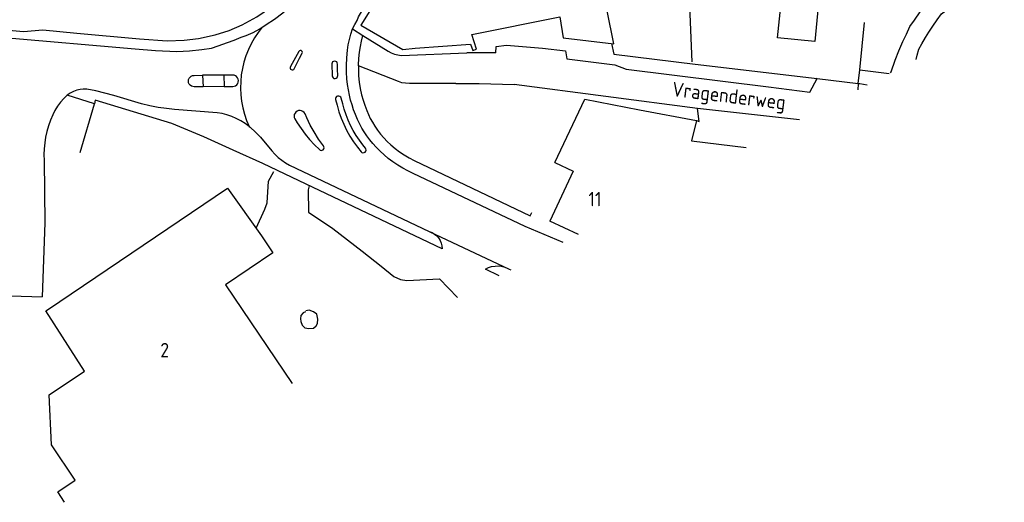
# Model space of a CAD drawing. Header units: metres. Extents: x 233874 to 239264, y 443832 to 448222.
# Tile 105 of 198: x 236492 to 236662, y 444915 to 444999. Entities that reach past the tile are written whole.
import ezdxf

# ---------------------------------------------------------------- set-up
doc = ezdxf.new("R2010")
doc.units = ezdxf.units.M
doc.header["$MEASUREMENT"] = 0
for name, color, linetype in [('DAKRAND', 4, 'Continuous'), ('HEG', 253, 'Continuous'), ('HOOFDGEBOUW', 4, 'Continuous'), ('HUISNUMMER', 253, 'Continuous'), ('KANTVERH', 253, 'Continuous'), ('MUUR', 253, 'Continuous'), ('STRAATNAAM', 253, 'Continuous')]:
    doc.layers.add(name, color=color, linetype=linetype)
doc.styles.get("Standard").update_dxf_attribs({"font": 'iso.shx'})

msp = doc.modelspace()

# ---------------------------------------------------------------- linework, layer by layer
at = {"layer": 'DAKRAND'}
msp.add_line((236607.97, 444977.67), (236617.4, 444976.53), dxfattribs=at)
at = {"layer": 'HEG'}
msp.add_line((236637.05, 444989.94), (236642.14, 444989.31), dxfattribs=at)
msp.add_lwpolyline([(236595.12, 445020.77), (236607.26, 445009.35), (236608, 444991.36)], dxfattribs=at)
at = {"layer": 'HOOFDGEBOUW'}
for p, q in [((236587.48, 444972.39), (236583.42, 444963.78)), ((236584.3, 444973.89), (236587.48, 444972.39)), ((236588.39, 444961.44), (236583.42, 444963.78))]:
    msp.add_line(p, q, dxfattribs=at)
for points in [[(236573.44, 445004.83), (236568.27, 445004.15), (236568.84, 445005.17), (236559.01, 445010.9), (236550.73, 444997.71), (236558.01, 444993.46), (236560.13, 444993.68), (236569.74, 444994.39), (236570.1, 444993.32), (236570.73, 444993.53), (236569.95, 444996.09), (236585.19, 444999.1)], [(236639.21, 445009.07), (236638.71, 445004.03), (236631.6, 445004.74), (236631.33, 445002.04), (236630.01, 445002.17), (236629.28, 444994.84), (236622.86, 444995.48), (236623.74, 445004.34), (236627.16, 445003.99), (236627.54, 445007.77), (236634.4, 445007.08), (236634.64, 445009.53)], [(236585.19, 444999.1), (236585.74, 444995.51), (236594.54, 444994.47), (236593.37, 445000.17), (236593.45, 445000.19)], [(236584.3, 444973.89), (236589.5, 444984.9), (236598.97, 444983.03), (236608.84, 444981.17), (236607.97, 444977.67)], [(236499.48, 444915.08), (236498.31, 444916.89), (236501.34, 444918.94), (236497.21, 444925.06), (236496.85, 444933.67), (236502.95, 444937.79), (236496.23, 444948.21), (236496.52, 444948.4), (236527.7, 444969.47), (236533.56, 444961.23), (236535.54, 444958.29), (236527.33, 444952.74), (236538.88, 444935.65)]]:
    msp.add_lwpolyline(points, dxfattribs=at)
at = {"layer": 'KANTVERH'}
for p, q in [((236540.05, 444993.13), (236538.56, 444990.53)), ((236557.73, 444992.44), (236569.11, 444992.87)), ((236545.73, 444990.97), (236545.79, 444988.93)), ((236550.33, 444990.65), (236550.32, 444990)), ((236629.72, 444988.46), (236636.81, 444987.59)), ((236503.36, 444986.63), (236503.28, 444986.62)), ((236523.45, 444987.02), (236521.93, 444987.01)), ((236527.09, 444987.04), (236523.45, 444987.02)), ((236567.2, 444987.61), (236559.8, 444987.61)), ((236636.81, 444987.54), (236636.71, 444986.5)), ((236512.83, 444984.08), (236508.01, 444985.5)), ((236546.37, 444984.79), (236546.64, 444983.81)), ((236547.61, 444984.08), (236547.34, 444985.05)), ((236502.17, 444975.62), (236504.65, 444984.09)), ((236525.89, 444982.53), (236518.54, 444983.09)), ((236626.62, 444981.29), (236609.02, 444983.25)), ((236539.31, 444981.45), (236539.73, 444980.79)), ((236541.4, 444981.63), (236541.09, 444982.34)), ((236531.41, 444980.13), (236531.58, 444980.01)), ((236534.21, 444977.33), (236534.84, 444976.57)), ((236550.15, 444976.56), (236550.78, 444975.77)), ((236551.55, 444976.42), (236551.11, 444976.96)), ((236538.42, 444973.47), (236562.59, 444961.97)), ((236564.82, 444958.98), (236538.88, 444971.34)), ((236574.67, 444954.29), (236572.3, 444955.47)), ((236490.18, 444950.84), (236495.64, 444950.65))]:
    msp.add_line(p, q, dxfattribs=at)
for points in [[(236427.39, 445002.61), (236435.58, 445002.09), (236440.25, 445001.82), (236449.3, 445001.1), (236453.27, 445000.54), (236484.11, 444997.31), (236492.36, 444996.59), (236495.74, 444996.88), (236501.64, 444996.32), (236512.47, 444995.34), (236517.24, 444994.97), (236520.17, 444995.06), (236522.66, 444995.35), (236525.54, 444995.99), (236527.98, 444996.78), (236530.22, 444997.77), (236532.76, 444999.1), (236535.45, 445000.98), (236537.64, 445002.76), (236541.23, 445006.92), (236544.22, 445010.79), (236550.3, 445020.44)], [(236642.38, 444989.43), (236642.48, 444989.61), (236643.18, 444991.6), (236643.83, 444993.23), (236644.54, 444994.87), (236645.14, 444996.11), (236645.74, 444997.45), (236646.53, 444998.54), (236647.53, 444999.98), (236648.58, 445001.37), (236649.68, 445002.71), (236650.82, 445003.95), (236652.27, 445005.48), (236653.66, 445006.67), (236655.01, 445007.86), (236656.1, 445008.55), (236657.7, 445009.34), (236659.59, 445010.13), (236662.07, 445011.21)], [(236646.83, 444991.73), (236647.01, 444992.48), (236647.31, 444993.52), (236647.81, 444994.47), (236648.41, 444995.56), (236649.01, 444996.45), (236649.71, 444997.54), (236650.46, 444998.63), (236651.21, 444999.62), (236652.1, 445000.32), (236653.3, 445001.06), (236657.73, 445002.98), (236659.22, 445003.77)], [(236429.02, 445000.71), (236433.05, 445000.45), (236442.54, 444999.73), (236456.19, 444998.24), (236463.89, 444997.77), (236477.7, 444996.64), (236489.03, 444995.56), (236511.68, 444993.6), (236515.25, 444993.29), (236518.93, 444993.13), (236521.11, 444993.22), (236523.25, 444993.46), (236524.89, 444993.71), (236526.09, 444994.1), (236527.68, 444994.69), (236528.82, 444995.09), (236530.02, 444995.58), (236530.91, 444995.92), (236532.1, 444996.42), (236533.25, 444997.06), (236534.39, 444997.8), (236535.84, 444998.74), (236537.28, 444999.83), (236537.48, 445000)], [(236549.3, 444997.05), (236549.7, 444997.8), (236550.1, 444998.5), (236550.35, 444999.14), (236550.89, 445000)], [(236533.68, 444997.34), (236532.98, 444996.43), (236532.35, 444995.48), (236531.79, 444994.48), (236531.29, 444993.45), (236530.87, 444992.39), (236530.53, 444991.3), (236530.26, 444990.18), (236530.07, 444989.06), (236529.96, 444987.92), (236529.93, 444986.78), (236529.98, 444985.63), (236530.11, 444984.5), (236530.32, 444983.37), (236530.61, 444982.27), (236530.97, 444981.18), (236531.41, 444980.13)], [(236548.44, 444993.36), (236548.58, 444994.3), (236548.77, 444995.23), (236549.01, 444996.14), (236549.3, 444997.05)], [(236549.3, 444997.05), (236551.11, 444995.88), (236555.46, 444993.16)], [(236550.5, 444993.03), (236550.67, 444993.99), (236550.87, 444994.94), (236551.11, 444995.88)], [(236594.1, 444994.52), (236594.49, 444992.65), (236608.6, 444990.96), (236629.72, 444988.46)], [(236539.22, 444990.15), (236540.12, 444991.95), (236540.6, 444992.83)], [(236540.6, 444992.83), (236540.64, 444992.96), (236540.61, 444993.1), (236540.53, 444993.21), (236540.41, 444993.28), (236540.27, 444993.29), (236540.14, 444993.24), (236540.05, 444993.13)], [(236548.25, 444990.72), (236548.31, 444992.05), (236548.44, 444993.36)], [(236550.32, 444990.81), (236550.38, 444991.92), (236550.5, 444993.03)], [(236555.46, 444993.16), (236556, 444992.89), (236556.56, 444992.68), (236557.14, 444992.53), (236557.73, 444992.44)], [(236574.13, 444992.88), (236573.33, 444992.91), (236569.11, 444992.87)], [(236574.13, 444992.88), (236574.15, 444993.97), (236575.92, 444994.23), (236582.2, 444993.69), (236586.14, 444993.24)], [(236586.14, 444993.24), (236586.39, 444991.84), (236594.71, 444990.84), (236596.63, 444990.07), (236621.27, 444987.03), (236628.41, 444986.1), (236629.72, 444988.46), (236629.48, 444988.29)], [(236546.71, 444990.96), (236546.67, 444991.15), (236546.57, 444991.32), (236546.41, 444991.42), (236546.22, 444991.46), (236546.03, 444991.42), (236545.87, 444991.32), (236545.77, 444991.15), (236545.73, 444990.97)], [(236538.56, 444990.53), (236538.51, 444990.38), (236538.51, 444990.23), (236538.58, 444990.09), (236538.7, 444989.99), (236538.84, 444989.95), (236538.99, 444989.96), (236539.13, 444990.03), (236539.22, 444990.15)], [(236546.76, 444988.97), (236546.72, 444989.99), (236546.71, 444990.96)], [(236548.34, 444988.37), (236548.26, 444989.55), (236548.25, 444990.72)], [(236557.24, 444987.92), (236550.33, 444990.65), (236550.32, 444990.81)], [(236550.32, 444990), (236550.37, 444988.9), (236550.48, 444987.81), (236550.65, 444986.72), (236550.89, 444985.65)], [(236521.93, 444987.01), (236521.67, 444987.04), (236521.43, 444987.14), (236521.22, 444987.29), (236521.06, 444987.49), (236520.96, 444987.73), (236520.92, 444987.99), (236520.95, 444988.25), (236521.05, 444988.49), (236521.2, 444988.7), (236521.41, 444988.86), (236521.65, 444988.97), (236521.9, 444989)], [(236521.9, 444989), (236523.36, 444989.02), (236523.45, 444987.02)], [(236528.56, 444989.04), (236527.07, 444989.01), (236523.36, 444989.02)], [(236527.07, 444989.01), (236527.09, 444987.04), (236528.6, 444987.07)], [(236528.6, 444987.07), (236528.85, 444987.11), (236529.09, 444987.21), (236529.29, 444987.37), (236529.44, 444987.58), (236529.54, 444987.82), (236529.57, 444988.08), (236529.53, 444988.33), (236529.42, 444988.57), (236529.26, 444988.77), (236529.05, 444988.92), (236528.81, 444989.01), (236528.56, 444989.04)], [(236545.79, 444988.93), (236545.83, 444988.74), (236545.94, 444988.59), (236546.1, 444988.48), (236546.29, 444988.45), (236546.48, 444988.5), (236546.64, 444988.61), (236546.74, 444988.78), (236546.76, 444988.97)], [(236548.78, 444985.55), (236548.6, 444986.49), (236548.45, 444987.42), (236548.34, 444988.37)], [(236559.8, 444987.61), (236559.15, 444987.58), (236558.5, 444987.62), (236557.86, 444987.73), (236557.24, 444987.92)], [(236501.63, 444986.44), (236501.03, 444986.23), (236500.47, 444985.94), (236499.94, 444985.59)], [(236503.28, 444986.62), (236502.72, 444986.63), (236502.17, 444986.57), (236501.63, 444986.44)], [(236508.01, 444985.5), (236506.48, 444985.93), (236504.93, 444986.31), (236503.36, 444986.63)], [(236567.2, 444987.61), (236571.23, 444987.6), (236577.29, 444987.43)], [(236608.84, 444981.17), (236609.26, 444981.02), (236609.02, 444983.25), (236577.29, 444987.43)], [(236636.81, 444987.59), (236637.07, 444987.56), (236638.37, 444987.36)], [(236499.94, 444985.59), (236499.34, 444984.99), (236498.78, 444984.34), (236498.28, 444983.65), (236497.83, 444982.93), (236497.44, 444982.17)], [(236523.57, 444978.33), (236518.04, 444980.69), (236504.8, 444984.68), (236504.65, 444984.09), (236499.94, 444985.59)], [(236547.34, 444985.05), (236547.26, 444985.23), (236547.11, 444985.36), (236546.92, 444985.42), (236546.73, 444985.41), (236546.55, 444985.32), (236546.42, 444985.17), (236546.36, 444984.99), (236546.37, 444984.79)], [(236549.5, 444983.04), (236549.22, 444983.87), (236548.98, 444984.71), (236548.78, 444985.55)], [(236550.89, 444985.65), (236551.15, 444984.72), (236551.45, 444983.81), (236551.77, 444982.9)], [(236518.54, 444983.09), (236517.1, 444983.24), (236515.66, 444983.46), (236514.24, 444983.74), (236512.83, 444984.08)], [(236541.09, 444982.34), (236540.94, 444982.56), (236540.74, 444982.74), (236540.51, 444982.85), (236540.25, 444982.91), (236539.99, 444982.89), (236539.74, 444982.8), (236539.53, 444982.65), (236539.36, 444982.45), (236539.24, 444982.22), (236539.2, 444981.96), (236539.22, 444981.7), (236539.31, 444981.45)], [(236546.64, 444983.81), (236546.96, 444982.7), (236547.34, 444981.6), (236547.78, 444980.53), (236548.29, 444979.49), (236548.85, 444978.48), (236549.47, 444977.5), (236550.15, 444976.56)], [(236548.98, 444980.32), (236548.56, 444981.23), (236548.19, 444982.16), (236547.87, 444983.12), (236547.61, 444984.08)], [(236550.56, 444980.57), (236550.17, 444981.38), (236549.82, 444982.2), (236549.5, 444983.04)], [(236551.77, 444982.9), (236552.06, 444982.22), (236552.39, 444981.55), (236552.74, 444980.9)], [(236497.44, 444982.17), (236497.05, 444981.23), (236496.71, 444980.28), (236496.43, 444979.3), (236496.21, 444978.31), (236496.06, 444977.31), (236495.96, 444976.3), (236495.93, 444975.29), (236495.96, 444974.27)], [(236531.41, 444980.13), (236530.71, 444980.64), (236529.97, 444981.11), (236529.2, 444981.52), (236528.41, 444981.86), (236527.58, 444982.15), (236526.74, 444982.37), (236525.89, 444982.53)], [(236542.67, 444979.19), (236542.01, 444980.39), (236541.4, 444981.63)], [(236552.74, 444980.9), (236553.18, 444980.19), (236553.66, 444979.5), (236554.17, 444978.84)], [(236531.58, 444980.01), (236532.52, 444979.17), (236533.39, 444978.27), (236534.21, 444977.33)], [(236539.73, 444980.79), (236540.4, 444979.78), (236541.12, 444978.82), (236541.89, 444977.89), (236542.71, 444976.99), (236543.57, 444976.15)], [(236544.29, 444976.78), (236543.45, 444977.96), (236542.67, 444979.19)], [(236551.11, 444976.96), (236550.51, 444977.75), (236549.95, 444978.58), (236549.44, 444979.44), (236548.98, 444980.32)], [(236551.78, 444978.55), (236551.34, 444979.2), (236550.93, 444979.88), (236550.56, 444980.57)], [(236538.88, 444971.34), (236533.8, 444973.71), (236528.69, 444976.04), (236523.57, 444978.33)], [(236553.42, 444976.55), (236552.84, 444977.19), (236552.29, 444977.86), (236551.78, 444978.55)], [(236554.17, 444978.84), (236554.73, 444978.18), (236555.32, 444977.56), (236555.94, 444976.96)], [(236534.84, 444976.57), (236535.33, 444975.94), (236535.86, 444975.34), (236536.44, 444974.8), (236537.06, 444974.3), (236537.73, 444973.86), (236538.42, 444973.47)], [(236543.57, 444976.15), (236543.71, 444976.05), (236543.89, 444976.01), (236544.06, 444976.04), (236544.22, 444976.13), (236544.33, 444976.27), (236544.38, 444976.44), (236544.37, 444976.62), (236544.29, 444976.78)], [(236550.78, 444975.77), (236550.93, 444975.66), (236551.12, 444975.61), (236551.31, 444975.63), (236551.48, 444975.72), (236551.6, 444975.87), (236551.66, 444976.06), (236551.64, 444976.25), (236551.55, 444976.42)], [(236555.5, 444974.63), (236554.78, 444975.24), (236554.08, 444975.88), (236553.42, 444976.55)], [(236555.94, 444976.96), (236556.68, 444976.33), (236557.46, 444975.74), (236558.27, 444975.21), (236559.12, 444974.72), (236559.99, 444974.28)], [(236495.96, 444974.27), (236496.07, 444963.44), (236495.64, 444950.65)], [(236559.81, 444972.03), (236558.89, 444972.46), (236558, 444972.93), (236557.14, 444973.45), (236556.31, 444974.02), (236555.5, 444974.63)], [(236559.99, 444974.28), (236580.06, 444964.67), (236580.33, 444965.24)], [(236532.64, 444962.52), (236534.14, 444965.82), (236534.52, 444966.91), (236534.8, 444970.67), (236535.71, 444972.34)], [(236585.74, 444960.06), (236579.15, 444962.85), (236559.81, 444972.03)], [(236541.84, 444969.93), (236541.8, 444969.87), (236541.74, 444969.63), (236541.61, 444969.18), (236541.67, 444965.3), (236545.92, 444962.46), (236550.96, 444958.57), (236554.27, 444955.99), (236556.48, 444954.19), (236557.6, 444953.67), (236558.7, 444953.5), (236564.35, 444953.75), (236567.5, 444950.56)], [(236562.59, 444961.97), (236576.39, 444955.47), (236576.68, 444955.34)], [(236562.59, 444961.97), (236563.06, 444961.79), (236563.49, 444961.53), (236563.87, 444961.22), (236564.2, 444960.84)], [(236564.2, 444960.84), (236564.46, 444960.42), (236564.66, 444959.96), (236564.78, 444959.48), (236564.82, 444958.98)], [(236572.3, 444955.47), (236572.83, 444955.71), (236573.38, 444955.89), (236573.96, 444955.98), (236574.54, 444956.01)], [(236574.54, 444956.01), (236575.03, 444955.97), (236575.5, 444955.86), (236575.96, 444955.7), (236576.39, 444955.47)], [(236541.18, 444948.06), (236540.77, 444947.88), (236540.39, 444947.4), (236540.3, 444946.85), (236540.37, 444946.4), (236540.58, 444945.73), (236541.06, 444945.29), (236541.75, 444945.15), (236542.57, 444945.25), (236543.04, 444945.62), (236543.27, 444946.06), (236543.32, 444946.76), (236543.12, 444947.63), (236542.54, 444948.07), (236541.8, 444948.32), (236541.24, 444948.25)]]:
    msp.add_lwpolyline(points, dxfattribs=at)
at = {"layer": 'MUUR'}
for p, q in [((236637.05, 444989.94), (236637.88, 444998.17)), ((236636.81, 444987.59), (236637.05, 444989.94)), ((236636.81, 444987.54), (236636.81, 444987.59))]:
    msp.add_line(p, q, dxfattribs=at)

# ---------------------------------------------------------------- texts
at = {"layer": 'HUISNUMMER'}
for s, p in [('11', (236590.13, 444966.33)), ('2', (236516.05, 444940.17))]:
    msp.add_text(s, height=2.5, dxfattribs=at).set_placement(p)
at = {"layer": 'STRAATNAAM'}
msp.add_text('Vragenderweg', height=2.5, rotation=353.1026, dxfattribs=at).set_placement((236604.47, 444985.42))

doc.saveas('drawing.dxf')
